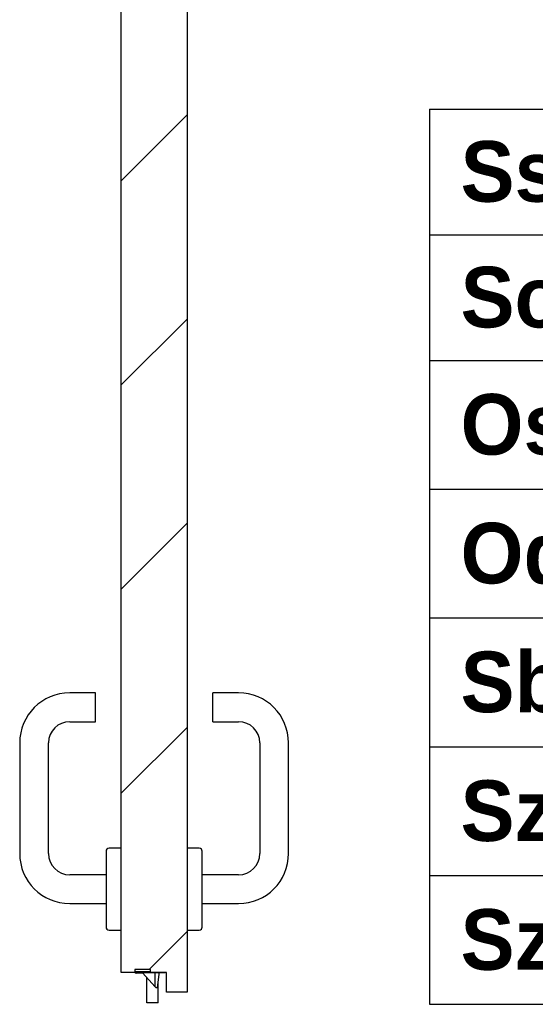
# Model space of a CAD drawing. Header units: millimetres. Extents: x -8500 to 4200, y 0 to 5940.
# Tile 248 of 256: x 1198 to 1538, y 722 to 1371. Entities that reach past the tile are written whole.
import ezdxf

# ---------------------------------------------------------------- set-up
doc = ezdxf.new("R2010")
doc.units = ezdxf.units.MM
doc.layers.add('1', color=250, linetype='Continuous')
doc.layers.add('153', color=250, linetype='Continuous')
doc.styles.add('Montserrat', font='Montserrat-Regular.ttf')

# ---------------------------------------------------------------- blocks, each defined once
blk = doc.blocks.new('TabularNote3')
at = {"layer": '1', "linetype": 'Continuous', "lineweight": -3}
for p, q in [((88.261, 60.829), (96.261, 60.829)), ((88.261, 60.829), (88.261, 56.684)), ((88.261, 56.684), (96.261, 56.684)), ((88.261, 56.684), (88.261, 52.538)), ((88.261, 52.538), (96.261, 52.538)), ((88.261, 52.538), (88.261, 48.289)), ((88.261, 48.289), (96.261, 48.289)), ((88.261, 48.289), (88.261, 44.041)), ((88.261, 44.041), (96.261, 44.041)), ((88.261, 44.041), (88.261, 39.792)), ((88.261, 39.792), (96.261, 39.792)), ((88.261, 39.792), (88.261, 35.544)), ((88.261, 35.544), (96.261, 35.544)), ((88.261, 35.544), (88.261, 31.295)), ((88.261, 31.295), (96.261, 31.295))]:
    blk.add_line(p, q, dxfattribs=at)
at = {"layer": '1', "linetype": 'Continuous', "lineweight": -3, "char_height": 2, "attachment_point": 4, "line_spacing_factor": 1.076592, "style": 'Montserrat'}
for s, insert in [('\\fMontserrat|b1|i0;\\W1.0000;Ss', (89.286, 58.757)), ('\\fMontserrat|b1|i0;\\W1.0000;So', (89.286, 54.611)), ('\\fMontserrat|b1|i0;\\W1.0000;Os', (89.286, 50.414)), ('\\fMontserrat|b1|i0;\\W1.0000;Od', (89.286, 46.165)), ('\\fMontserrat|b1|i0;\\W1.0000;Sb', (89.286, 41.917)), ('{\\fMontserrat|b1|i0|c238|p2;Sz1}', (89.286, 37.668)), ('{\\fMontserrat|b1|i0|c238|p2;Sz2}', (89.286, 33.419))]:
    blk.add_mtext(s, dxfattribs=dict(at, insert=insert))

msp = doc.modelspace()

# ---------------------------------------------------------------- hatches: boundary and pattern name
at = {"layer": '153', "linetype": 'Continuous', "lineweight": -3}
h = msp.add_hatch(dxfattribs=at)
h.set_pattern_fill('ANSI31', color=256, scale=30, angle=-2e-14, style=0)
h.paths.add_polyline_path([(1273.9, 1666.54), (1284.31, 1666.54), (1284.31, 1668.54), (1294.9, 1668.54), (1294.9, 1681.54), (1308.4, 1681.54), (1308.4, 729.54), (1294.9, 729.54), (1294.9, 742.54), (1284.31, 742.54), (1284.31, 744.54), (1273.9, 744.54), (1273.9, 742.54), (1264.9, 742.54), (1264.9, 1668.54), (1273.9, 1668.54)], flags=0)

# ---------------------------------------------------------------- linework, layer by layer
for p, q in [((1308.4, 1681.54), (1308.4, 729.54)), ((1264.9, 742.54), (1264.9, 1668.54)), ((1247.9, 927.04), (1230.9, 927.04)), ((1247.9, 908.04), (1247.9, 927.04)), ((1325.4, 908.04), (1325.4, 927.04)), ((1342.4, 927.04), (1325.4, 927.04)), ((1230.9, 908.04), (1247.9, 908.04)), ((1325.4, 908.04), (1342.4, 908.04)), ((1197.9, 894.04), (1197.9, 821.04)), ((1216.9, 821.04), (1216.9, 894.04)), ((1356.4, 894.04), (1356.4, 821.04)), ((1375.4, 821.04), (1375.4, 894.04)), ((1254.9, 822.54), (1254.9, 797.54)), ((1264.9, 824.54), (1256.9, 824.54)), ((1316.4, 824.54), (1308.4, 824.54)), ((1318.4, 797.54), (1318.4, 822.54)), ((1254.9, 807.04), (1230.9, 807.04)), ((1342.4, 807.04), (1318.4, 807.04)), ((1254.9, 797.54), (1254.9, 772.54)), ((1318.4, 772.54), (1318.4, 797.54)), ((1230.9, 788.04), (1254.9, 788.04)), ((1318.4, 788.04), (1342.4, 788.04)), ((1256.9, 770.54), (1264.9, 770.54)), ((1308.4, 770.54), (1316.4, 770.54)), ((1273.9, 742.54), (1264.9, 742.54)), ((1284.31, 744.54), (1273.9, 744.54)), ((1273.9, 744.54), (1273.9, 742.54)), ((1274.1, 742.54), (1273.9, 742.54)), ((1273.9, 742.54), (1273.9, 742.44)), ((1293.9, 742.44), (1273.9, 742.44)), ((1274.1, 742.54), (1274.1, 743.24)), ((1274.1, 743.24), (1284.1, 743.24)), ((1284.1, 742.54), (1274.1, 742.54)), ((1276.59, 742.04), (1274.9, 742.04)), ((1279.26, 742.04), (1276.59, 742.04)), ((1278.9, 742.44), (1287.4, 733)), ((1278.99, 742.44), (1287.4, 733.1)), ((1284.1, 743.24), (1284.1, 742.54)), ((1284.31, 742.54), (1284.1, 742.54)), ((1284.31, 742.54), (1284.31, 744.54)), ((1294.9, 742.54), (1284.31, 742.54)), ((1287.4, 733.1), (1287.4, 742.44)), ((1287.4, 733), (1287.4, 742.44)), ((1288.9, 732.54), (1289.9, 741.54)), ((1288.9, 732.44), (1289.9, 741.44)), ((1289.9, 741.54), (1289.9, 742.44)), ((1289.9, 741.44), (1289.9, 742.44)), ((1293.9, 742.54), (1293.9, 742.44)), ((1294.9, 729.54), (1294.9, 742.54)), ((1281.9, 722.54), (1281.9, 739.11)), ((1281.9, 722.44), (1281.9, 739.11)), ((1289.4, 722.54), (1289.4, 736.94)), ((1289.4, 722.44), (1289.4, 736.94)), ((1287.4, 733.1), (1287.9, 732.54)), ((1287.4, 733), (1287.9, 732.44)), ((1288.9, 732.54), (1287.9, 732.54)), ((1288.9, 732.44), (1287.9, 732.44)), ((1308.4, 729.54), (1294.9, 729.54)), ((1289.4, 722.54), (1281.9, 722.54)), ((1289.4, 722.44), (1281.9, 722.44))]:
    msp.add_line(p, q, dxfattribs=at)
for centre, radius, start, end in [((1230.9, 894.04), 33, 90, 180), ((1342.4, 894.04), 33, 0, 90), ((1230.9, 894.04), 14, 90, 180), ((1342.4, 894.04), 14, 0, 90), ((1230.9, 821.04), 33, 180, 270), ((1230.9, 821.04), 14, 180, 270), ((1256.9, 822.54), 2, 90, 180), ((1316.4, 822.54), 2, 0, 90), ((1342.4, 821.04), 33, 270, 0), ((1342.4, 821.04), 14, 270, 0), ((1256.9, 772.54), 2, 180, 270), ((1316.4, 772.54), 2, 270, 0)]:
    msp.add_arc(centre, radius, start, end, dxfattribs=at)
for points, knots in [([(1274.4, 742.54), (1274.4, 742.5), (1274.4, 742.47), (1274.41, 742.43), (1274.41, 742.42), (1274.42, 742.4), (1274.42, 742.39), (1274.43, 742.37), (1274.44, 742.33), (1274.45, 742.3), (1274.47, 742.27), (1274.48, 742.26), (1274.51, 742.22), (1274.53, 742.2), (1274.57, 742.16), (1274.58, 742.15), (1274.61, 742.13), (1274.63, 742.12), (1274.66, 742.1), (1274.69, 742.09), (1274.7, 742.08), (1274.75, 742.06), (1274.77, 742.06), (1274.82, 742.05), (1274.83, 742.04), (1274.86, 742.04), (1274.87, 742.04), (1274.88, 742.04), (1274.89, 742.04), (1274.9, 742.04)], [0, 0, 0, 0, 0.125, 0.125, 0.15625, 0.15625, 0.1875, 0.1875, 0.25, 0.3125, 0.3125, 0.375, 0.375, 0.5, 0.5, 0.5625, 0.5625, 0.625, 0.6875, 0.6875, 0.75, 0.75, 0.875, 0.875, 0.9375, 0.9375, 0.96875, 0.96875, 1, 1, 1, 1]), ([(1276.59, 742.04), (1276.55, 742.04), (1276.5, 742.04), (1276.41, 742.05), (1276.36, 742.06), (1276.27, 742.08), (1276.23, 742.09), (1276.16, 742.11), (1276.14, 742.11), (1276.09, 742.13), (1276.07, 742.14), (1276, 742.16), (1275.96, 742.18), (1275.89, 742.22), (1275.87, 742.23), (1275.84, 742.25), (1275.83, 742.25), (1275.81, 742.27), (1275.8, 742.28), (1275.77, 742.3), (1275.75, 742.32), (1275.72, 742.34), (1275.71, 742.35), (1275.69, 742.37), (1275.69, 742.38), (1275.66, 742.41), (1275.65, 742.44), (1275.64, 742.47), (1275.64, 742.48), (1275.63, 742.49), (1275.63, 742.49), (1275.63, 742.51), (1275.63, 742.53), (1275.63, 742.54)], [0, 0, 0, 0, 0.125, 0.125, 0.25, 0.25, 0.375, 0.375, 0.4375, 0.4375, 0.5, 0.5, 0.625, 0.625, 0.6875, 0.6875, 0.71875, 0.71875, 0.75, 0.75, 0.8125, 0.8125, 0.84375, 0.84375, 0.875, 0.875, 0.9375, 0.9375, 0.953125, 0.953125, 0.96875, 0.96875, 1, 1, 1, 1])]:
    msp.add_open_spline(points, degree=3, knots=knots, dxfattribs=at)

# ---------------------------------------------------------------- block references
at = {"layer": '1', "linetype": 'Continuous', "lineweight": -3, "xscale": 20, "yscale": 20, "zscale": 20}
msp.add_blockref('TabularNote3', (-296.8, 95.67), dxfattribs=at)

doc.saveas('drawing.dxf')
